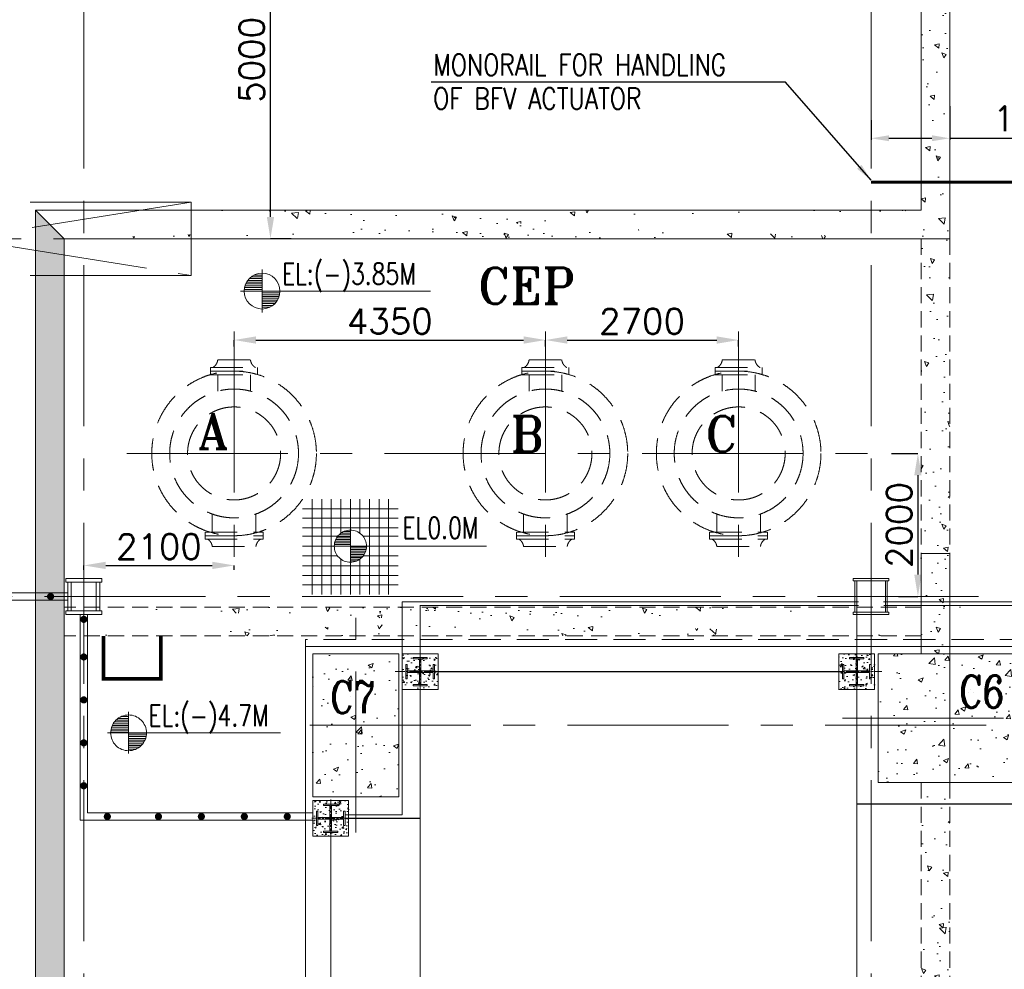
# Model space of a CAD drawing. Header units: inches. Extents: x 0 to 1545919, y 0 to 23143738.
# Tile 197 of 197: x 209394 to 223152, y 153927 to 167200. Entities that reach past the tile are written whole.
import ezdxf

# ---------------------------------------------------------------- set-up
doc = ezdxf.new("R2010")
doc.units = ezdxf.units.IN
doc.header["$LTSCALE"] = 1800
doc.header["$MEASUREMENT"] = 0
for name, pattern in [('CENTER', [2, 1.25, -0.25, 0.25, -0.25]), ('CENTER2', [1.125, 0.75, -0.125, 0.125, -0.125]), ('HIDDEN', [0.375, 0.25, -0.125]), ('HIDDEN2', [0.1875, 0.125, -0.0625])]:
    doc.linetypes.add(name, pattern=pattern)
doc.layers.get('0').update_dxf_attribs({"color": 253, "lineweight": 5})
doc.layers.get('Defpoints').update_dxf_attribs({"lineweight": 18})
for name, color, linetype, lineweight in [('AUX COL', 1, 'Continuous', 18), ('CEN', 8, 'CENTER', 18), ('COL', 1, 'Continuous', 18), ('CONCRETE', 145, 'Continuous', 18), ('DIM', 4, 'Continuous', 18), ('EQUIP', 8, 'HIDDEN', 9), ('GRID', 251, 'CENTER', 18), ('HATCH', 9, 'Continuous', 18), ('HATCH-1', 252, 'Continuous', 9), ('STEEL', 231, 'Continuous', 18), ('TEXT', 3, 'Continuous', 18), ('TGRAFT', 7, 'Continuous', 18)]:
    doc.layers.add(name, color=color, linetype=linetype, lineweight=lineweight)
doc.styles.add('ITALICC', font='italicc')
doc.styles.add('ROMANC', font='ROMANC.SHX')
doc.styles.add('ROMANS', font='romans.shx')
doc.styles.add('ROMANT', font='romant')
doc.styles.add('S1', font='ROMANS1.shx', dxfattribs={"width": 0.9, "height": 250})
doc.styles.get("Standard").update_dxf_attribs({"font": 'arial.ttf'})
doc.linetypes.add('FENCELINE1', pattern='A,0.25,-0.1,[133,ltypeshp.shx,S=0.1,R=0,X=-0.1,Y=0],-0.1,1', length=1.45)
doc.dimstyles.new('MAIN', dxfattribs={"dimtxt": 350, "dimasz": 250, "dimexe": 20, "dimexo": 20, "dimgap": 100, "dimtad": 1, "dimdec": 0, "dimzin": 0, "dimdsep": 46, "dimtxsty": 'ROMANS', "dimcen": 0.09, "dimclrd": 256, "dimclre": 9, "dimclrt": 256, "dimadec": 0, "dimazin": 0, "dimtfac": 1, "dimtdec": 0, "dimtofl": 0, "dimtmove": 0, "dimatfit": 3, "dimfxl": 0.18, "dimtolj": 1, "dimtzin": 0, "dimarcsym": 0})
doc.dimstyles.new('USER175', dxfattribs={"dimscale": 175, "dimtxt": 2, "dimasz": 1.75, "dimexe": 0, "dimexo": 0, "dimgap": 0.5, "dimtad": 1, "dimdec": 0, "dimzin": 0, "dimdsep": 46, "dimtxsty": 'ROMANS', "dimcen": 0, "dimclrd": 4, "dimclre": 4, "dimclrt": 4, "dimadec": 0, "dimazin": 0, "dimtfac": 0.09, "dimtdec": 0, "dimtix": 1, "dimtofl": 0, "dimtmove": 0, "dimatfit": 3, "dimfxl": 1, "dimtolj": 1, "dimtzin": 0, "dimarcsym": 0})

# ---------------------------------------------------------------- blocks, each defined once
blk = doc.blocks.new('AUX COLUMNS')
at = {"color": 2, "linetype": 'CENTER2', "ltscale": 0.15}
for p, q in [((-184038, 66165), (-184038, 65665)), ((-173038, 65665), (-173038, 66165)), ((-183813, 65915), (-184263, 65915)), ((-172813, 65915), (-173263, 65915))]:
    blk.add_line(p, q, dxfattribs=at)
at = {"layer": 'AUX COL'}
for p, q in [((-184263, 65715), (-184263, 66115)), ((-184213, 65715), (-184213, 66115)), ((-183863, 65715), (-183863, 66115)), ((-183813, 65715), (-183813, 66115)), ((-173263, 65697), (-173263, 66133)), ((-173238, 65697), (-173238, 66133)), ((-172838, 65697), (-172838, 66133)), ((-172813, 65697), (-172813, 66133))]:
    blk.add_line(p, q, dxfattribs=at)
for points in [[(-184288, 66165), (-183788, 66165), (-183788, 66115), (-184288, 66115)], [(-173288, 66165), (-172788, 66165), (-172788, 66133), (-173288, 66133)], [(-184288, 65715), (-183788, 65715), (-183788, 65665), (-184288, 65665)], [(-173288, 65697), (-172788, 65697), (-172788, 65665), (-173288, 65665)]]:
    blk.add_lwpolyline(points, close=True, dxfattribs=at)
at = {"layer": 'GRID'}
blk.add_line((-171538, 65915), (-242038, 65915), dxfattribs=at)
blk = doc.blocks.new('*D768')
at = {"layer": 'Defpoints', "color": 0, "transparency": 16777216}
for p in [(212898, 169137), (213188, 169137), (213188, 164137)]:
    blk.add_point(p, dxfattribs=at)
at = {"layer": 'DIM', "color": 4, "lineweight": -2, "transparency": 16777216}
for p, q in [((213188, 169137), (212898, 169137)), ((212898, 164443), (212898, 168831)), ((213188, 164137), (212898, 164137))]:
    blk.add_line(p, q, dxfattribs=at)
at = {"layer": 'DIM', "color": 4, "transparency": 16777216}
for points in [[(212847, 168831), (212949, 168831), (212898, 169137)], [(212847, 164443), (212949, 164443), (212898, 164137)]]:
    blk.add_solid(points, dxfattribs=at)
at = {"layer": 'DIM', "color": 4, "transparency": 16777216, "insert": (212636, 166637), "char_height": 350, "attachment_point": 5, "rotation": 90, "style": 'ROMANS'}
blk.add_mtext('\\A1;5000', dxfattribs=at)
blk = doc.blocks.new('CL')
at = {"style": 'ITALICC'}
for s, p in [('C', (-29, -4)), ('L', (-16, -93))]:
    blk.add_text(s, height=150, dxfattribs=at).set_placement(p)
blk = doc.blocks.new('DRAIN COOLER')
at = {"layer": 'CONCRETE'}
h = blk.add_hatch(dxfattribs=at)
h.set_pattern_fill('AR-CONC', color=256, scale=25, style=0)
h.set_pattern_definition([(50, (4930.19, 35423.2), (179.31505, -15.68803), [18.75, -206.25]), (355, (4930.19, 35423.2), (-34.68783, 188.04803), [15, -165]), (100.4514, (4945.13, 35421.89), (144.62735, 172.3599), [15.93505, -175.28553]), (46.1842, (4930.2, 35473.2), (266.81026, -41.37975), [28.125, -309.375]), (96.6356, (4952.42, 35469.75), (233.6657, 243.5295), [23.9026, -262.92825]), (351.1842, (4930.2, 35473.2), (233.6655, 243.52965), [22.5, -247.5]), (21, (4955.19, 35460.7), (149.22676, -100.65472), [18.75, -206.25]), (326, (4955.19, 35460.7), (60.82883, 181.2875), [15, -165]), (71.4514, (4967.63, 35452.3), (210.05566, 80.63262), [15.93505, -175.28553]), (37.5, (4930.19, 35423.195), (3.039964, 83.223463), [0, -163, 0, -167.5, 0, -165.625]), (7.5, (4930.19, 35423.195), (65.76738, 98.60293), [0, -95.5, 0, -159.25, 0, -63.125]), (327.5, (4874.44, 35423.195), (133.45561, -5.63872), [0, -62.5, 0, -195, 0, -258.75]), (317.5, (4849.44, 35423.2), (145.79654, 25.02625), [0, -81.25, 0, -129.5, 0, -183.75])])
h.paths.add_polyline_path([(78752, 80428), (78752, 79628), (79102, 79628), (79102, 80428)])
h.paths.add_polyline_path([(78852, 80378), (78852, 79678), (79002, 79678), (79002, 80378)], flags=16)
h = blk.add_hatch(dxfattribs=at)
h.set_pattern_fill('AR-CONC', color=256, scale=25, style=0)
h.set_pattern_definition([(50, (9680.19, 35423.2), (179.31505, -15.68803), [18.75, -206.25]), (355, (9680.19, 35423.2), (-34.68783, 188.04803), [15, -165]), (100.4514, (9695.13, 35421.89), (144.62735, 172.3599), [15.93505, -175.28553]), (46.1842, (9680.2, 35473.2), (266.81026, -41.37975), [28.125, -309.375]), (96.6356, (9702.42, 35469.75), (233.6657, 243.5295), [23.9026, -262.92825]), (351.1842, (9680.2, 35473.2), (233.6655, 243.52965), [22.5, -247.5]), (21, (9705.19, 35460.7), (149.22676, -100.65472), [18.75, -206.25]), (326, (9705.19, 35460.7), (60.82883, 181.2875), [15, -165]), (71.4514, (9717.63, 35452.3), (210.05566, 80.63262), [15.93505, -175.28553]), (37.5, (9680.19, 35423.195), (3.039964, 83.223463), [0, -163, 0, -167.5, 0, -165.625]), (7.5, (9680.19, 35423.195), (65.76738, 98.60293), [0, -95.5, 0, -159.25, 0, -63.125]), (327.5, (9624.44, 35423.195), (133.45561, -5.63872), [0, -62.5, 0, -195, 0, -258.75]), (317.5, (9599.44, 35423.2), (145.79654, 25.02625), [0, -81.25, 0, -129.5, 0, -183.75])])
h.paths.add_polyline_path([(83502, 80428), (83502, 79628), (83852, 79628), (83852, 80428)])
h.paths.add_polyline_path([(83602, 80378), (83602, 79678), (83752, 79678), (83752, 80378)], flags=16)
at = {"color": 9, "linetype": 'CENTER'}
for p, q in [((92147, 80540), (85747, 80540)), ((85747, 80540), (92147, 79516)), ((92147, 80540), (85747, 79516)), ((92147, 79516), (92147, 80540)), ((92147, 79516), (85747, 79516))]:
    blk.add_line(p, q, dxfattribs=at)
at = {"layer": 'CEN'}
for p, q in [((78927, 80428), (78927, 79628)), ((83677, 80428), (83677, 79628)), ((77573, 80335), (77573, 79720)), ((78452, 80335), (78452, 79720)), ((78927, 80335), (78927, 79720)), ((83677, 80335), (83677, 79720)), ((85027, 80335), (85027, 79720)), ((84162, 80206), (84162, 79834)), ((76723, 80028), (92175, 80028))]:
    blk.add_line(p, q, dxfattribs=at)
at = {"layer": 'CONCRETE'}
for points in [[(78752, 80428), (78752, 79628), (79102, 79628), (79102, 80428)], [(78852, 80378), (78852, 79678), (79002, 79678), (79002, 80378)], [(83502, 80428), (83502, 79628), (83852, 79628), (83852, 80428)], [(83602, 80378), (83602, 79678), (83752, 79678), (83752, 80378)]]:
    blk.add_lwpolyline(points, close=True, dxfattribs=at)
at = {"layer": 'EQUIP'}
for p, q in [((77078, 80540), (85522, 80540)), ((77078, 79516), (85522, 79516))]:
    blk.add_line(p, q, dxfattribs=at)
for points in [[(76853, 80621), (76953, 80621), (76953, 79435), (76853, 79435)], [(76978, 80621), (77078, 80621), (77078, 79435), (76978, 79435)], [(85522, 80621), (85622, 80621), (85622, 79435), (85522, 79435)], [(85647, 79435), (85747, 79435), (85747, 80621), (85647, 80621)], [(77909, 80540), (78009, 80540), (78009, 79516), (77909, 79516)], [(84512, 80540), (84612, 80540), (84612, 79516), (84512, 79516)]]:
    blk.add_lwpolyline(points, close=True, dxfattribs=at)
at = {"layer": 'EQUIP', "linetype": 'HIDDEN2'}
for centre, radius in [((77573, 80028), 228), ((84162, 80028), 136)]:
    blk.add_circle(centre, radius, dxfattribs=at)
at = {"layer": 'EQUIP'}
for centre, radius in [((85027, 80028), 228), ((78452, 80028), 136)]:
    blk.add_circle(centre, radius, dxfattribs=at)
at = {"layer": 'TEXT', "xscale": 1.199999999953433, "yscale": 1.199999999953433, "zscale": 1.199999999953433}
blk.add_blockref('CL', (80921, 80055), dxfattribs=at)
at = {"layer": 'TEXT'}
for s, height, style, width, p in [('S2', 200, 'ROMANS', 0.9, (78273, 80285)), ('T1', 200, 'ROMANS', 0.9, (77177, 80234)), ('S1', 200, 'ROMANS', 0.9, (84150, 80265)), ('SS', 200, 'ROMANS', 0.9, (79148, 80085)), ('EL:1.7M', 250, 'ROMANT', 0.8, (81193, 80094)), ('FS', 200, 'ROMANS', 0.9, (83098, 80085)), ('DRAIN COOLER', 250, 'ROMANT', 0.8, (80970, 79637)), ('T2', 200, 'ROMANS', 0.9, (85133, 79591))]:
    blk.add_text(s, height=height, dxfattribs=dict(at, style=style, width=width)).set_placement(p)
blk = doc.blocks.new('*D1068')
at = {"layer": 'Defpoints', "color": 0, "transparency": 16777216}
for p in [(212390, 162632), (216740, 162722), (216740, 162632)]:
    blk.add_point(p, dxfattribs=at)
at = {"layer": 'DIM', "color": 4, "lineweight": -2, "transparency": 16777216}
for p, q in [((212390, 162632), (212390, 162722)), ((212696, 162722), (216434, 162722)), ((216740, 162632), (216740, 162722))]:
    blk.add_line(p, q, dxfattribs=at)
at = {"layer": 'DIM', "color": 4, "transparency": 16777216}
for points in [[(212696, 162773), (212696, 162671), (212390, 162722)], [(216434, 162773), (216434, 162671), (216740, 162722)]]:
    blk.add_solid(points, dxfattribs=at)
at = {"layer": 'DIM', "color": 4, "transparency": 16777216, "insert": (214565, 162985), "char_height": 350, "attachment_point": 5, "style": 'ROMANS'}
blk.add_mtext('\\A1;4350', dxfattribs=at)
blk = doc.blocks.new('*D1069')
at = {"layer": 'Defpoints', "color": 0, "transparency": 16777216}
for p in [(216740, 162632), (219440, 162722), (219440, 162632)]:
    blk.add_point(p, dxfattribs=at)
at = {"layer": 'DIM', "color": 4, "lineweight": -2, "transparency": 16777216}
for p, q in [((216740, 162632), (216740, 162722)), ((217046, 162722), (219134, 162722)), ((219440, 162632), (219440, 162722))]:
    blk.add_line(p, q, dxfattribs=at)
at = {"layer": 'DIM', "color": 4, "transparency": 16777216}
for points in [[(217046, 162773), (217046, 162671), (216740, 162722)], [(219134, 162773), (219134, 162671), (219440, 162722)]]:
    blk.add_solid(points, dxfattribs=at)
at = {"layer": 'DIM', "color": 4, "transparency": 16777216, "insert": (218090, 162985), "char_height": 350, "attachment_point": 5, "style": 'ROMANS'}
blk.add_mtext('\\A1;2700', dxfattribs=at)
blk = doc.blocks.new('*D1070')
at = {"layer": 'Defpoints', "color": 0, "transparency": 16777216}
for p in [(221577, 161137), (221674, 159137), (221945, 159137)]:
    blk.add_point(p, dxfattribs=at)
at = {"layer": 'DIM', "color": 4, "lineweight": -2, "transparency": 16777216}
for p, q in [((221577, 161137), (221945, 161137)), ((221945, 160831), (221945, 159443)), ((221674, 159137), (221945, 159137))]:
    blk.add_line(p, q, dxfattribs=at)
at = {"layer": 'DIM', "color": 4, "transparency": 16777216}
for points in [[(221894, 160831), (221996, 160831), (221945, 161137)], [(221894, 159443), (221996, 159443), (221945, 159137)]]:
    blk.add_solid(points, dxfattribs=at)
at = {"layer": 'DIM', "color": 4, "transparency": 16777216, "insert": (221683, 160137), "char_height": 350, "attachment_point": 5, "rotation": 90, "style": 'ROMANS'}
blk.add_mtext('\\A1;2000', dxfattribs=at)
blk = doc.blocks.new('LEVEL')
at = {"flags": 128}
for points in [[(-533, 658), (-533, -676)], [(-400, 658), (-400, -676)], [(-267, 658), (-267, -676)], [(-267, 658), (-267, -676)], [(-133, 658), (-133, 181)], [(0, 658), (0, -676)], [(0, 658), (0, -676)], [(133, 658), (133, 181)], [(133, 658), (133, 181)], [(267, 658), (267, -676)], [(400, 658), (400, -676)], [(533, 658), (533, -676)], [(-667, 524), (667, 524)], [(-667, 391), (667, 391)], [(-667, 258), (667, 258)], [(-667, 142), (-174, 142)], [(-158, 160), (0, 160)], [(-132, 182), (0, 182)], [(-93, 205), (0, 205)], [(0, 0), (0, 264)], [(174, 142), (667, 142)], [(-667, 0), (667, 0)], [(-265, 0), (0, 0)], [(-225, 2), (0, 2)], [(-224, 25), (0, 25)], [(-220, 47), (0, 47)], [(-214, 70), (0, 70)], [(-205, 92), (0, 92)], [(-194, 115), (0, 115)], [(-178, 137), (0, 137)], [(1900, 0), (0, 0)], [(0, 0), (0, -261)], [(-667, -133), (-181, -133)], [(225, -2), (0, -2)], [(224, -25), (0, -25)], [(220, -47), (0, -47)], [(214, -70), (0, -70)], [(205, -92), (0, -92)], [(194, -115), (0, -115)], [(178, -137), (0, -137)], [(181, -133), (667, -133)], [(-133, -181), (-133, -676)], [(158, -160), (0, -160)], [(132, -182), (0, -182)], [(93, -205), (0, -205)], [(133, -181), (133, -676)], [(133, -181), (133, -676)], [(-667, -276), (667, -276)], [(-667, -409), (667, -409)], [(-667, -542), (667, -542)]]:
    blk.add_lwpolyline(points, dxfattribs=at)
for points in [[(0, 225, 0.414246), (-225, 0)], [(225, 0, 0.414258), (0, 225)], [(-225, 0, 0.414221), (0, -225)], [(0, -225, 0.414246), (225, 0)]]:
    blk.add_lwpolyline(points, format="xyb", dxfattribs=at)
at = {"flags": 4}
blk.add_attdef('LEVEL', (839, 107), '', height=300, dxfattribs=at)
blk = doc.blocks.new('GSC PLATFORM AT EL. 2.5M')
at = {"layer": 'STEEL'}
for p, q in [((-14175, 8700), (-3625, 8700)), ((-14175, 8600), (-3625, 8600)), ((-14450, 2900), (-14450, 8400)), ((-14350, 2900), (-14350, 8400)), ((-3450, 5525), (-3450, 8400)), ((-3350, 5625), (-3350, 8400)), ((-3450, 5525), (-200, 5525)), ((-3350, 5625), (-200, 5625)), ((-14175, 2700), (-3625, 2700)), ((-3175, 2700), (0, 2700)), ((0, 2700), (0, 0)), ((-14175, 2600), (-3625, 2600)), ((-3175, 2600), (-100, 2600)), ((-100, 2600), (-100, 0))]:
    blk.add_line(p, q, dxfattribs=at)
at = {"layer": 'STEEL', "const_width": 50}
for points in [[(-14089, 8650, 1), (-14039, 8650, 1)], [(-13489, 8650, 1), (-13439, 8650, 1)], [(-12889, 8650, 1), (-12839, 8650, 1)], [(-12289, 8650, 1), (-12239, 8650, 1)], [(-11689, 8650, 1), (-11639, 8650, 1)], [(-11089, 8650, 1), (-11039, 8650, 1)], [(-10489, 8650, 1), (-10439, 8650, 1)], [(-9889, 8650, 1), (-9839, 8650, 1)], [(-9289, 8650, 1), (-9239, 8650, 1)], [(-8689, 8650, 1), (-8639, 8650, 1)], [(-8089, 8650, 1), (-8039, 8650, 1)], [(-7489, 8650, 1), (-7439, 8650, 1)], [(-6889, 8650, 1), (-6839, 8650, 1)], [(-6289, 8650, 1), (-6239, 8650, 1)], [(-5689, 8650, 1), (-5639, 8650, 1)], [(-5089, 8650, 1), (-5039, 8650, 1)], [(-4489, 8650, 1), (-4439, 8650, 1)], [(-3889, 8650, 1), (-3839, 8650, 1)], [(-14425, 8331, 1), (-14375, 8331, 1)], [(-3425, 8331, 1), (-3375, 8331, 1)], [(-14425, 7805, 1), (-14375, 7805, 1)], [(-3425, 7805, 1), (-3375, 7805, 1)], [(-14425, 7205, 1), (-14375, 7205, 1)], [(-3425, 7205, 1), (-3375, 7205, 1)], [(-14425, 6605, 1), (-14375, 6605, 1)], [(-3425, 6605, 1), (-3375, 6605, 1)], [(-14425, 6005, 1), (-14375, 6005, 1)], [(-3425, 6005, 1), (-3375, 6005, 1)], [(-3096, 5575, 1), (-3046, 5575, 1)], [(-2382, 5575, 1), (-2332, 5575, 1)], [(-1782, 5575, 1), (-1732, 5575, 1)], [(-1182, 5575, 1), (-1132, 5575, 1)], [(-582, 5575, 1), (-532, 5575, 1)], [(-14425, 5405, 1), (-14375, 5405, 1)], [(-14425, 4805, 1), (-14375, 4805, 1)], [(-14425, 4205, 1), (-14375, 4205, 1)], [(-14425, 3605, 1), (-14375, 3605, 1)], [(-14425, 3005, 1), (-14375, 3005, 1)], [(-14089, 2650, 1), (-14039, 2650, 1)], [(-13489, 2650, 1), (-13439, 2650, 1)], [(-12289, 2650, 1), (-12239, 2650, 1)], [(-11689, 2650, 1), (-11639, 2650, 1)], [(-11089, 2650, 1), (-11039, 2650, 1)], [(-10489, 2650, 1), (-10439, 2650, 1)], [(-9889, 2650, 1), (-9839, 2650, 1)], [(-9289, 2650, 1), (-9239, 2650, 1)], [(-8689, 2650, 1), (-8639, 2650, 1)], [(-8089, 2650, 1), (-8039, 2650, 1)], [(-7489, 2650, 1), (-7439, 2650, 1)], [(-6889, 2650, 1), (-6839, 2650, 1)], [(-6289, 2650, 1), (-6239, 2650, 1)], [(-5689, 2650, 1), (-5639, 2650, 1)], [(-5089, 2650, 1), (-5039, 2650, 1)], [(-4489, 2650, 1), (-4439, 2650, 1)], [(-3889, 2650, 1), (-3839, 2650, 1)], [(-2982, 2650, 1), (-2932, 2650, 1)], [(-2382, 2650, 1), (-2332, 2650, 1)], [(-1782, 2650, 1), (-1732, 2650, 1)], [(-1182, 2650, 1), (-1132, 2650, 1)], [(-582, 2650, 1), (-532, 2650, 1)], [(-75, 2383, 1), (-25, 2383, 1)], [(-75, 1783, 1), (-25, 1783, 1)], [(-75, 1183, 1), (-25, 1183, 1)], [(-75, 583, 1), (-25, 583, 1)]]:
    blk.add_lwpolyline(points, format="xyb", close=True, dxfattribs=at)
blk = doc.blocks.new('A$C72CE6A6A')
at = {"layer": 'CONCRETE'}
h = blk.add_hatch(dxfattribs=at)
h.set_pattern_fill('AR-CONC', color=256, scale=100, style=0)
h.set_pattern_definition([(50, (-104139.35, -53236.1), (717.2602, -62.752), [75, -825]), (355, (-104139.35, -53236.1), (-138.7513, 752.192), [60, -660]), (100.4514, (-104079.6, -53241.36), (578.5094, 689.4395), [63.74, -701.142]), (46.1842, (-104139.35, -53036.1), (1067.241, -165.519), [112.5, -1237.5]), (96.6356, (-104050.4, -53049.9), (934.663, 974.118), [95.61, -1051.713]), (351.1842, (-104139.3, -53036.1), (934.662, 974.119), [90, -990]), (21, (-104039.35, -53086.1), (596.907, -402.619), [75, -825]), (326, (-104039.35, -53086.1), (243.3153, 725.15), [60, -660]), (71.4514, (-103989.6, -53119.7), (840.2226, 322.5305), [63.74, -701.142]), (37.5, (-104139.35, -53236.13), (12.15986, 332.89385), [0, -652, 0, -670, 0, -662.5]), (7.5, (-104139.35, -53236.13), (263.0695, 394.4117), [0, -382, 0, -637, 0, -252.5]), (327.5, (-104362.35, -53236.13), (533.82244, -22.5549), [0, -250, 0, -780, 0, -1035]), (317.5, (-104462.35, -53236.13), (583.1862, 100.105), [0, -325, 0, -518, 0, -735])])
h.paths.add_polyline_path([(-23450, 5200), (-24050, 5200), (-24050, 4200), (-23450, 4200)])
h.paths.add_polyline_path([(-22850, 5200), (-23450, 5200), (-23450, 4200), (-22850, 4200)])
h.paths.add_polyline_path([(-22850, 4200), (-23450, 4200), (-23450, 3200), (-22850, 3200)])
h.paths.add_polyline_path([(-23450, 4200), (-24050, 4200), (-24050, 3200), (-23450, 3200)])
h.paths.add_polyline_path([(-24075, 4256), (-22958, 4256), (-22958, 4931), (-24075, 4931)], flags=9)
h = blk.add_hatch(dxfattribs=at)
h.set_pattern_fill('AR-CONC', color=256, scale=100, style=0)
h.set_pattern_definition([(50, (-102668.4, -50138.3), (717.2602, -62.752), [75, -825]), (355, (-102668.4, -50138.3), (-138.7513, 752.192), [60, -660]), (100.4514, (-102608.6, -50143.5), (578.5094, 689.4395), [63.74, -701.142]), (46.1842, (-102668.4, -49938.3), (1067.241, -165.519), [112.5, -1237.5]), (96.6356, (-102579.5, -49952.1), (934.663, 974.118), [95.61, -1051.713]), (351.1842, (-102668.4, -49938.3), (934.662, 974.119), [90, -990]), (21, (-102568.4, -49988.3), (596.907, -402.619), [75, -825]), (326, (-102568.4, -49988.3), (243.3153, 725.15), [60, -660]), (71.4514, (-102518.66, -50021.8), (840.2226, 322.5305), [63.74, -701.142]), (37.5, (-102668.4, -50138.27), (12.15986, 332.89385), [0, -652, 0, -670, 0, -662.5]), (7.5, (-102668.4, -50138.27), (263.0695, 394.4117), [0, -382, 0, -637, 0, -252.5]), (327.5, (-102891.4, -50138.27), (533.82244, -22.5549), [0, -250, 0, -780, 0, -1035]), (317.5, (-102991.4, -50138.27), (583.1862, 100.105), [0, -325, 0, -518, 0, -735])])
h.paths.add_polyline_path([(-15150, 4200), (-15547, 4200), (-16150, 4200), (-16150, 3400), (-15150, 3400)])
h.paths.add_polyline_path([(-14150, 4200), (-15150, 4200), (-15150, 3400), (-14150, 3400)])
h.paths.add_polyline_path([(-14150, 5200), (-15150, 5200), (-15150, 4200), (-14656, 4200), (-14150, 4200)])
h.paths.add_polyline_path([(-15150, 5200), (-16150, 5200), (-16150, 4200), (-15150, 4200)])
h.paths.add_polyline_path([(-15080, 4332), (-14255, 4332), (-14255, 5007), (-15080, 5007)], flags=24)
h.paths.add_polyline_path([(-15080, 4332), (-14255, 4332), (-14255, 5007), (-15080, 5007)], flags=24)
blk.add_lwpolyline([(-9950, -5400), (-7350, -8000), (16205, -8000), (16205, 8000), (-7350, 8000), (-9950, 5400), (-24150, 5400), (-24150, -5400)], close=True)
at = {"layer": 'CEN'}
for p, q in [((-23450, 2700), (-23450, 5700)), ((-15150, 3262), (-15150, 5311)), ((-16650, 4300), (-13650, 4300)), ((-24091, 4200), (-6728, 4200)), ((-24091, 4200), (-6728, 4200)), ((-14656, 4200), (-15547, 4200)), ((-14656, 4200), (-15547, 4200))]:
    blk.add_line(p, q, dxfattribs=at)
at = {"layer": 'CONCRETE'}
for points in [[(-9950, -5300), (-7350, -8000), (16205, -8000), (16205, 8000), (-7350, 8000), (-9950, 5300), (-24150, 5300), (-24150, -5300)], [(-24050, 3200), (-22850, 3200), (-22850, 5200), (-24050, 5200)], [(-16150, 3400), (-14150, 3400), (-14150, 5200), (-16150, 5200)]]:
    blk.add_lwpolyline(points, close=True, dxfattribs=at)
at = {"layer": 'TEXT', "style": 'ROMANC', "width": 0.8}
for s, p in [('C7', (-23807, 4368)), ('C6', (-15018, 4445)), ('C6', (-15018, 4445))]:
    blk.add_text(s, height=450, dxfattribs=at).set_placement(p)
blk = doc.blocks.new('CW-PIT')
at = {"layer": 'HATCH-1'}
h = blk.add_hatch(dxfattribs=at)
h.set_pattern_fill('AR-CONC', color=256, scale=100, angle=90, style=0)
h.set_pattern_definition([(140, (-1053, 0), (62.752, 717.26), [75, -825]), (85, (-1053, 0), (-752.192, -138.751), [60, -660]), (190.4514, (-1047.8, 59.8), (-689.44, 578.51), [63.74, -701.142]), (136.184, (-1253, 0), (165.52, 1067.24), [112.5, -1237.5]), (186.6356, (-1239.2, 88.9), (-974.12, 934.663), [95.61, -1051.713]), (81.184, (-1253, 0), (-974.12, 934.66), [90, -990]), (111, (-1203, 100), (402.619, 596.907), [75, -825]), (56, (-1203, 100), (-725.15, 243.315), [60, -660]), (161.4514, (-1169.45, 149.74), (-322.53, 840.223), [63.74, -701.142]), (127.5, (-1053, 0), (-332.894, 12.16), [0, -652, 0, -670, 0, -662.5]), (97.5, (-1053, 0), (-394.412, 263.0695), [0, -382, 0, -637, 0, -252.5]), (57.5, (-1053, -223), (22.555, 533.8224), [0, -250, 0, -780, 0, -1035]), (47.5, (-1053, -323), (-100.105, 583.186), [0, -325, 0, -518, 0, -735])])
h.paths.add_polyline_path([(-15150, 14900), (-15550, 14900), (-15550, 5200), (-15150, 5200)])
h = blk.add_hatch(dxfattribs=at)
h.set_pattern_fill('AR-CONC', color=256, scale=100, angle=90, style=0)
h.set_pattern_definition([(140, (-337318.76, -38353.04), (62.7521, 717.2602), [75, -825]), (85, (-337318.76, -38353.04), (-752.1921, -138.7513), [60, -660]), (190.4514, (-337313.5, -38293.3), (-689.4395, 578.5094), [63.7402, -701.1421]), (136.1842, (-337518.8, -38353), (165.519, 1067.241), [112.5, -1237.5]), (186.6356, (-337505, -38264.1), (-974.118, 934.6627), [95.6103, -1051.713]), (81.1842, (-337518.8, -38353), (-974.1186, 934.662), [90, -990]), (111, (-337468.76, -38253.04), (402.6189, 596.907), [75, -825]), (56, (-337468.76, -38253.04), (-725.15, 243.3153), [60, -660]), (161.4514, (-337435.2, -38203.3), (-322.5305, 840.2226), [63.7402, -701.1421]), (127.5, (-337318.76, -38353.04), (-332.89385, 12.15986), [0, -652, 0, -670, 0, -662.5]), (97.5, (-337318.76, -38353.04), (-394.4117, 263.06954), [0, -382, 0, -637, 0, -252.5]), (57.5, (-337318.76, -38576.04), (22.55487, 533.82244), [0, -250, 0, -780, 0, -1035]), (47.5, (-337318.76, -38676.04), (-100.105, 583.1862), [0, -325, 0, -518, 0, -735])])
h.paths.add_polyline_path([(-27925, 11400), (-27525, 11000), (-27525, -200), (-30050, -200), (-30050, -4800), (-24050, -4800), (-24050, -5200), (-30450, -5200), (-30450, 200), (-27925, 200)])
h = blk.add_hatch(dxfattribs=at)
h.set_pattern_fill('AR-CONC', color=256, scale=100, angle=90, style=0)
h.set_pattern_definition([(140, (6e-05, 200), (62.752, 717.26), [75, -825]), (85, (6e-05, 200), (-752.192, -138.751), [60, -660]), (190.4514, (5.2, 259.8), (-689.44, 578.51), [63.74, -701.142]), (136.1842, (-200, 200), (165.52, 1067.24), [112.5, -1237.5]), (186.6356, (-186.2, 288.9), (-974.118, 934.663), [95.61, -1051.713]), (81.184, (-200, 200), (-974.12, 934.66), [90, -990]), (111, (-150, 300), (402.619, 596.907), [75, -825]), (56, (-150, 300), (-725.15, 243.315), [60, -660]), (161.4514, (-116.45, 349.74), (-322.53, 840.223), [63.74, -701.142]), (127.5, (6e-05, 200), (-332.8939, 12.1599), [0, -652, 0, -670, 0, -662.5]), (97.5, (6e-05, 200), (-394.4117, 263.0695), [0, -382, 0, -637, 0, -252.5]), (57.5, (6e-05, -23), (22.5549, 533.8224), [0, -250, 0, -780, 0, -1035]), (47.5, (6e-05, -123), (-100.105, 583.186), [0, -325, 0, -518, 0, -735])])
edge = h.paths.add_edge_path()
edge.add_line((-27525, 11000), (-15550, 11000))
edge.add_line((-27925, 11400), (-15550, 11400))
h = blk.add_hatch(dxfattribs=at)
h.set_pattern_fill('AR-CONC', color=256, scale=100, angle=90, style=0)
edge = h.paths.add_edge_path()
edge.add_line((-15550, 5850), (-27525, 5850))
edge.add_line((-15550, 5450), (-27525, 5450))
h = blk.add_hatch(dxfattribs=at)
h.set_pattern_fill('AR-CONC', color=256, scale=100, angle=90, style=0)
h.set_pattern_definition([(140, (-99662.2, -133526.3), (62.7521, 717.2602), [75, -825]), (85, (-99662.2, -133526.3), (-752.192, -138.7513), [60, -660]), (190.45144, (-99656.96, -133466.5), (-689.44, 578.5088), [63.7402, -701.142]), (136.1842, (-99862.2, -133526.3), (165.5193, 1067.2413), [112.5, -1237.5]), (186.6356, (-99848.4, -133437.4), (-974.1186, 934.662), [95.61, -1051.714]), (81.1842, (-99862.2, -133526.3), (-974.1186, 934.662), [90, -990]), (111, (-99812.2, -133426.3), (402.6189, 596.907), [75, -825]), (56, (-99812.2, -133426.3), (-725.15, 243.3153), [60, -660]), (161.45144, (-99778.64, -133376.56), (-322.5312, 840.2224), [63.7402, -701.142]), (127.5, (-99662.19, -133526.3), (-332.89385, 12.15986), [0, -652, 0, -670, 0, -662.5]), (97.5, (-99662.2, -133526.3), (-394.4117, 263.0695), [0, -382, 0, -637, 0, -252.5]), (57.5, (-99662.2, -133749.3), (22.55487, 533.82244), [0, -250, 0, -780, 0, -1035]), (47.5, (-99662.2, -133849.3), (-100.105, 583.1862), [0, -325, 0, -518, 0, -735])])
h.paths.add_polyline_path([(-15550, -3400), (-15150, -3400), (-15150, 3200), (-15550, 3200)])
at = {"layer": 'CONCRETE'}
for p, q in [((-15550, 14900), (-15550, 11400)), ((-15150, 14500), (-15150, 11000)), ((-27925, 11400), (-15550, 11400)), ((-27525, 11000), (-15150, 11000)), ((-15550, 6600), (-15150, 6600)), ((-15550, 6600), (-15550, 5200)), ((-15150, 6600), (-15150, 5200)), ((-15000, 5850), (-15015, 5850)), ((-15150, 5200), (-15550, 5200))]:
    blk.add_line(p, q, dxfattribs=at)
at = {"layer": 'CONCRETE', "linetype": 'HIDDEN2'}
for p, q in [((-15550, 11000), (-15550, 6600)), ((-15150, 11000), (-15150, 6600)), ((-15550, 5850), (-27525, 5850)), ((-15550, 5450), (-27525, 5450)), ((-15550, 3400), (-15550, -3400)), ((-15550, 3400), (-15150, 3400)), ((-15150, 3400), (-15150, -3400))]:
    blk.add_line(p, q, dxfattribs=at)
at = {"layer": 'CONCRETE'}
blk.add_lwpolyline([(-27925, 11400), (-27525, 11000), (-27525, -200), (-30050, -200), (-30050, -4800), (-24050, -4800), (-24050, -5200), (-30450, -5200), (-30450, 200), (-27925, 200)], close=True, dxfattribs=at)
blk = doc.blocks.new('*D977')
at = {"layer": 'Defpoints', "color": 0, "transparency": 16777216}
for p in [(222390, 166012), (221290, 165813), (221290, 165542)]:
    blk.add_point(p, dxfattribs=at)
at = {"layer": 'DIM', "color": 9, "lineweight": -2, "transparency": 16777216}
for p, q in [((222390, 165992), (222390, 165522)), ((221290, 165793), (221290, 165522))]:
    blk.add_line(p, q, dxfattribs=at)
at = {"layer": 'DIM', "lineweight": -2, "transparency": 16777216}
for p, q in [((221540, 165542), (222140, 165542)), ((222390, 165542), (224285, 165542))]:
    blk.add_line(p, q, dxfattribs=at)
at = {"layer": 'DIM', "transparency": 16777216}
for points in [[(221540, 165584), (221540, 165501), (221290, 165542)], [(222140, 165584), (222140, 165501), (222390, 165542)]]:
    blk.add_solid(points, dxfattribs=at)
at = {"layer": 'DIM', "transparency": 16777216, "insert": (223593, 165817), "char_height": 350, "attachment_point": 5, "style": 'ROMANS'}
blk.add_mtext('\\A1;1100', dxfattribs=at)
blk = doc.blocks.new('A$C0D0A3158')
at = {"layer": 'HATCH'}
h = blk.add_hatch(dxfattribs=at)
h.set_pattern_fill('AR-CONC', color=256, scale=30, style=0)
h.paths.add_polyline_path([(250, 250), (-250, 250), (-250, -250), (250, -250)])
blk.add_lwpolyline([(-250, -250), (250, -250), (250, 250), (-250, 250)], close=True)
blk = doc.blocks.new('A$C0BA766DB')
at = {"layer": 'HATCH'}
h = blk.add_hatch(dxfattribs=at)
h.set_pattern_fill('AR-CONC', color=256, scale=30, style=0)
h.paths.add_polyline_path([(250, 250), (-250, 250), (-250, -250), (250, -250)])
blk.add_lwpolyline([(-250, -250), (250, -250), (250, 250), (-250, 250)], close=True)
blk = doc.blocks.new('A$C3D7F7A9A')
at = {"layer": 'COL'}
for points in [[(-22450, 4770), (-22450, 4770), (-22540, 4770), (-22540, 5130), (-22450, 5130), (-22450, 5150), (-22650, 5150), (-22650, 5130), (-22560, 5130), (-22560, 4770), (-22650, 4770), (-22650, 4750), (-22450, 4750)], [(-16350, 4770), (-16350, 4770), (-16440, 4770), (-16440, 5130), (-16350, 5130), (-16350, 5150), (-16550, 5150), (-16550, 5130), (-16460, 5130), (-16460, 4770), (-16550, 4770), (-16550, 4750), (-16350, 4750)], [(-23700, 2720), (-23700, 2720), (-23790, 2720), (-23790, 3080), (-23700, 3080), (-23700, 3100), (-23900, 3100), (-23900, 3080), (-23810, 3080), (-23810, 2720), (-23900, 2720), (-23900, 2700), (-23700, 2700)]]:
    blk.add_lwpolyline(points, close=True, dxfattribs=at)
for points in [[(-22560, 4960), (-22730, 4960), (-22730, 5050), (-22750, 5050), (-22750, 4850), (-22730, 4850), (-22730, 4850), (-22730, 4940), (-22560, 4940)], [(-22540, 4940), (-22370, 4940), (-22370, 4850), (-22350, 4850), (-22350, 5050), (-22370, 5050), (-22370, 4960), (-22540, 4960)], [(-16460, 4960), (-16630, 4960), (-16630, 5050), (-16650, 5050), (-16650, 4850), (-16630, 4850), (-16630, 4850), (-16630, 4940), (-16460, 4940)], [(-16440, 4940), (-16270, 4940), (-16270, 4850), (-16250, 4850), (-16250, 5050), (-16270, 5050), (-16270, 4960), (-16440, 4960)], [(-23810, 2910), (-23980, 2910), (-23980, 3000), (-24000, 3000), (-24000, 2800), (-23980, 2800), (-23980, 2800), (-23980, 2890), (-23810, 2890)], [(-23790, 2890), (-23620, 2890), (-23620, 2800), (-23600, 2800), (-23600, 3000), (-23620, 3000), (-23620, 2910), (-23790, 2910)]]:
    blk.add_lwpolyline(points, dxfattribs=at)
at = {"layer": 'STEEL', "linetype": 'FENCELINE1', "ltscale": 0.25}
for p, q in [((-22800, 5200), (-22800, 5925)), ((-22800, 5925), (-16425, 5925)), ((-16075, 5925), (-6300, 5925)), ((-22800, 2950), (-22800, 4700)), ((-23600, 2950), (-22800, 2950))]:
    blk.add_line(p, q, dxfattribs=at)
at = {"layer": 'STEEL', "const_width": 15}
for points in [[(-22550, 5150), (-22550, 5875), (-16425, 5875)], [(-16450, 5150), (-16450, 5850)], [(-16075, 5875), (-6550, 5875), (-6550, 5175)], [(-22350, 4950), (-16650, 4950)], [(-22550, 200), (-22550, 4750)], [(-16450, 200), (-16450, 4750)], [(-13850, 3100), (-16450, 3100)], [(-23600, 2900), (-22550, 2900)], [(-23800, 2700), (-23800, -2650)]]:
    blk.add_lwpolyline(points, dxfattribs=at)
at = {"layer": 'TGRAFT', "color": 8, "linetype": 'CENTER2', "lineweight": 5, "ltscale": 0.1}
for p, q in [((-22550, 5212), (-22550, 4688)), ((-16450, 5212), (-16450, 4688)), ((-22900, 4950), (-22200, 4950)), ((-16800, 4950), (-16100, 4950)), ((-23800, 3162), (-23800, 2638)), ((-23538, 2900), (-24063, 2900))]:
    blk.add_line(p, q, dxfattribs=at)
at = {"layer": 'COL'}
for name, p in [('A$C0D0A3158', (-22550, 4950)), ('A$C0D0A3158', (-16450, 4950)), ('A$C0BA766DB', (-23800, 2900))]:
    blk.add_blockref(name, p, dxfattribs=at)
blk = doc.blocks.new('*D725')
at = {"layer": 'Defpoints', "color": 0, "transparency": 16777216}
for p in [(210290, 159511), (212390, 159572), (212390, 159511)]:
    blk.add_point(p, dxfattribs=at)
at = {"layer": 'DIM', "color": 4, "lineweight": -2, "transparency": 16777216}
for p, q in [((210290, 159511), (210290, 159572)), ((210596, 159572), (212084, 159572)), ((212390, 159511), (212390, 159572))]:
    blk.add_line(p, q, dxfattribs=at)
at = {"layer": 'DIM', "color": 4, "transparency": 16777216}
for points in [[(210596, 159623), (210596, 159521), (210290, 159572)], [(212084, 159623), (212084, 159521), (212390, 159572)]]:
    blk.add_solid(points, dxfattribs=at)
at = {"layer": 'DIM', "color": 4, "transparency": 16777216, "insert": (211340, 159835), "char_height": 350, "attachment_point": 5, "style": 'ROMANS'}
blk.add_mtext('\\A1;2100', dxfattribs=at)

msp = doc.modelspace()

# ---------------------------------------------------------------- linework, layer by layer
at = {"layer": 'CEN'}
for p, q in [((212390.003, 162839.745), (212390.003, 159434.349)), ((216740.003, 162839.745), (216740.003, 159434.349)), ((219440.003, 162839.745), (219440.003, 159434.349)), ((210891.65, 161137.047), (221577.048, 161137.047))]:
    msp.add_line(p, q, dxfattribs=at)
at = {"layer": 'CONCRETE', "linetype": 'HIDDEN'}
for centre in [(212390.003, 161137.047), (216740.002, 161137.047), (219440.002, 161137.047)]:
    msp.add_circle(centre, 1150, dxfattribs=at)
at = {"layer": 'EQUIP'}
for p, q in [((212161.502, 162446.047), (212618.502, 162446.047)), ((212161.503, 162446.047), (212618.503, 162446.047)), ((216511.502, 162446.047), (216968.502, 162446.047)), ((216511.502, 162446.047), (216968.502, 162446.047)), ((219211.502, 162446.047), (219668.502, 162446.047)), ((219211.502, 162446.047), (219668.502, 162446.047)), ((212061.502, 162337.047), (212061.502, 162237.047)), ((212061.502, 162337.047), (212718.502, 162337.047)), ((212061.502, 162287.047), (212718.502, 162287.047)), ((212061.502, 162237.047), (212718.502, 162237.047)), ((212161.502, 162237.047), (212161.502, 162008.468)), ((212618.502, 162237.047), (212618.502, 162008.469)), ((212718.502, 162337.047), (212718.502, 162237.047)), ((216411.502, 162337.047), (216411.502, 162237.047)), ((216411.502, 162337.047), (217068.502, 162337.047)), ((216411.502, 162287.047), (217068.502, 162287.047)), ((216411.502, 162237.047), (217068.502, 162237.047)), ((216511.502, 162237.047), (216511.502, 162008.468)), ((216968.502, 162237.047), (216968.502, 162008.469)), ((217068.502, 162337.047), (217068.502, 162237.047)), ((219111.502, 162337.047), (219111.502, 162237.047)), ((219111.502, 162337.047), (219768.502, 162337.047)), ((219111.502, 162287.047), (219768.502, 162287.047)), ((219111.502, 162237.047), (219768.502, 162237.047)), ((219211.502, 162237.047), (219211.502, 162008.468)), ((219668.502, 162237.047), (219668.502, 162008.469)), ((219768.502, 162337.047), (219768.502, 162237.047)), ((212085.002, 160290.304), (212085.002, 160037.047)), ((212695.002, 160290.303), (212695.002, 160037.047)), ((216435.002, 160290.304), (216435.002, 160037.047)), ((217045.002, 160290.303), (217045.002, 160037.047)), ((219135.002, 160290.304), (219135.002, 160037.047)), ((219745.002, 160290.303), (219745.002, 160037.047)), ((211985.002, 160037.047), (211985.002, 159937.047)), ((211985.002, 160037.047), (212795.002, 160037.047)), ((212795.002, 160037.047), (212795.002, 159937.047)), ((216335.002, 160037.047), (216335.002, 159937.047)), ((216335.002, 160037.047), (217145.002, 160037.047)), ((217145.002, 160037.047), (217145.002, 159937.047)), ((219035.002, 160037.047), (219035.002, 159937.047)), ((219035.002, 160037.047), (219845.002, 160037.047)), ((219845.002, 160037.047), (219845.002, 159937.047)), ((211985.002, 159987.047), (212795.002, 159987.047)), ((211985.002, 159937.047), (212795.002, 159937.047)), ((216335.002, 159987.047), (217145.002, 159987.047)), ((216335.002, 159937.047), (217145.002, 159937.047)), ((219035.002, 159987.047), (219845.002, 159987.047)), ((219035.002, 159937.047), (219845.002, 159937.047)), ((212085.002, 159834.047), (212695.002, 159834.047)), ((216435.002, 159834.047), (217045.002, 159834.047)), ((219135.002, 159834.047), (219745.002, 159834.047))]:
    msp.add_line(p, q, dxfattribs=at)
for centre, radius in [((212390.003, 161137.047), 900), ((216740.002, 161137.047), 900), ((219440.002, 161137.047), 900), ((212390.003, 161137.047), 650), ((216740.003, 161137.047), 650), ((219440.003, 161137.047), 650)]:
    msp.add_circle(centre, radius, dxfattribs=at)
for centre, radius, start, end in [((212021.899, 162459.722), 140.271, 299.0072622, 354.4054206), ((212758.104, 162459.722), 140.271, 185.5945794, 240.9927378), ((216371.899, 162459.722), 140.271, 299.0072622, 354.4054206), ((217108.104, 162459.722), 140.271, 185.5945794, 240.9927378), ((219071.899, 162459.722), 140.271, 299.0072622, 354.4054206), ((219808.104, 162459.722), 140.271, 185.5945794, 240.9927378), ((211948.914, 159821.703), 136.646, 5.1830004, 57.576671), ((212831.089, 159821.703), 136.646, 122.423329, 174.8169996), ((216298.914, 159821.703), 136.646, 5.1830004, 57.576671), ((217181.089, 159821.703), 136.646, 122.423329, 174.8169996), ((218998.914, 159821.703), 136.646, 5.1830004, 57.576671), ((219881.089, 159821.703), 136.646, 122.423329, 174.8169996)]:
    msp.add_arc(centre, radius, start, end, dxfattribs=at)
at = {"layer": 'GRID'}
for p, q in [((210290.003, 121918.052), (210290.003, 185637.047)), ((221290.003, 121918.052), (221290.003, 185637.047))]:
    msp.add_line(p, q, dxfattribs=at)
at = {"layer": 'STEEL'}
for points, const_width in [([(221290.003, 164928.439), (232290.003, 164928.439)], 40), ([(210565.003, 158587.047), (210565.003, 157987.047), (211365.003, 157987.047), (211365.003, 158587.047)], 50)]:
    msp.add_lwpolyline(points, dxfattribs=dict(at, const_width=const_width))
at = {"layer": 'TEXT'}
for p, q in [((212780.674, 163705.658), (212780.674, 163105.658)), ((212480.674, 163405.658), (215135.674, 163405.658))]:
    msp.add_line(p, q, dxfattribs=at)
at = {"layer": 'TEXT', "flags": 128}
for points in [[(212602.138, 163580.658), (212780.674, 163580.658)], [(212630.674, 163605.658), (212780.674, 163605.658)], [(212671.701, 163630.658), (212780.674, 163630.658)], [(212535.725, 163455.658), (212780.674, 163455.658)], [(212542.189, 163480.658), (212780.674, 163480.658)], [(212551.545, 163505.658), (212780.674, 163505.658)], [(212564.167, 163530.658), (212780.674, 163530.658)], [(212580.674, 163555.658), (212780.674, 163555.658)], [(212531.927, 163430.658), (212780.674, 163430.658)], [(213029.421, 163380.658), (212780.674, 163380.658)], [(213025.623, 163355.658), (212780.674, 163355.658)], [(213019.158, 163330.658), (212780.674, 163330.658)], [(213009.802, 163305.658), (212780.674, 163305.658)], [(212997.18, 163280.658), (212780.674, 163280.658)], [(212980.674, 163255.658), (212780.674, 163255.658)], [(212959.209, 163230.658), (212780.674, 163230.658)], [(212930.674, 163205.658), (212780.674, 163205.658)], [(212889.646, 163180.658), (212780.674, 163180.658)], [(210739.159, 157409.256), (210915.259, 157409.256)], [(210768.559, 157434.256), (210915.259, 157434.256)], [(210811.459, 157459.256), (210915.259, 157459.256)], [(210915.259, 157231.756), (210915.259, 157525.356)], [(210666.759, 157259.256), (210915.259, 157259.256)], [(210670.859, 157284.256), (210915.259, 157284.256)], [(210677.559, 157309.256), (210915.259, 157309.256)], [(210687.259, 157334.256), (210915.259, 157334.256)], [(210700.159, 157359.256), (210915.259, 157359.256)], [(210717.159, 157384.256), (210915.259, 157384.256)], [(210620.359, 157231.756), (210915.259, 157231.756)], [(210665.259, 157234.256), (210915.259, 157234.256)], [(213037.949, 157231.756), (210915.259, 157231.756)], [(210915.259, 157231.756), (210915.259, 156941.456)], [(211165.259, 157229.356), (210915.259, 157229.356)], [(211163.759, 157204.356), (210915.259, 157204.356)], [(211159.759, 157179.356), (210915.259, 157179.356)], [(211152.959, 157154.356), (210915.259, 157154.356)], [(211143.359, 157129.356), (210915.259, 157129.356)], [(211130.359, 157104.356), (210915.259, 157104.356)], [(211113.459, 157079.356), (210915.259, 157079.356)], [(211091.359, 157054.356), (210915.259, 157054.356)], [(211061.959, 157029.356), (210915.259, 157029.356)], [(211019.059, 157004.356), (210915.259, 157004.356)]]:
    msp.add_lwpolyline(points, dxfattribs=at)
for points in [[(210915.259, 157481.756, 0.414246), (210665.259, 157231.756)], [(211165.259, 157231.756, 0.414258), (210915.259, 157481.756)], [(210665.259, 157231.756, 0.414221), (210915.259, 156981.756)], [(210915.259, 156981.756, 0.414246), (211165.259, 157231.756)]]:
    msp.add_lwpolyline(points, format="xyb", dxfattribs=at)
at = {"layer": 'TEXT'}
msp.add_circle((212780.674, 163405.658), 250, dxfattribs=at)

# ---------------------------------------------------------------- block references
at = {"linetype": 'HIDDEN'}
msp.add_blockref('CW-PIT', (237540.003, 153137.047), dxfattribs=at)
at = {"layer": 'AUX COL'}
msp.add_blockref('AUX COLUMNS', (394327.812, 93222.023), dxfattribs=at)
at = {"layer": 'EQUIP'}
for name, p in [('DRAIN COOLER', (119642.787, 84109.421)), ('A$C72CE6A6A', (237540.003, 153137.047))]:
    msp.add_blockref(name, p, dxfattribs=at)
at = {"layer": 'STEEL'}
ref = msp.add_blockref('LEVEL', (214015.041, 159840.488), dxfattribs=at)
ref.add_attrib('LEVEL', 'EL0.0M', (214742.546, 159947.559), dxfattribs={"layer": '0', "color": 3, "height": 300, "style": 'ROMANS', "width": 0.75, "flags": 4})
for name, p in [('GSC PLATFORM AT EL. 2.5M', (213690.003, 150487.047)), ('A$C3D7F7A9A', (237540.003, 153137.047))]:
    msp.add_blockref(name, p, dxfattribs=at)

# ---------------------------------------------------------------- texts
at = {"layer": 'TEXT'}
for s, style, width, p in [('MONORAIL FOR HANDLING', 'S1', 0.8, (215170.876, 166417.663)), ('OF BFV ACTUATOR', 'S1', 0.8, (215170.876, 165947.644)), ('EL:(-)3.85M', 'ROMANS', 0.75, (213059.008, 163497.158)), ('EL:(-)4.7M', 'ROMANS', 0.75, (211193.593, 157323.256))]:
    msp.add_text(s, height=300, dxfattribs=dict(at, style=style, width=width)).set_placement(p)
at = {"layer": 'TEXT', "color": 3, "style": 'ROMANT'}
for s, p in [('CEP', (215795.669, 163229.839)), ('A', (211883.469, 161201.957)), ('B', (216249.028, 161160.136)), ('C', (218973.953, 161159.951))]:
    msp.add_text(s, height=500, dxfattribs=at).set_placement(p)

# ---------------------------------------------------------------- dimensions: what is measured, and where the dimension line sits
at = {"layer": 'DIM'}
dim = msp.add_linear_dim(base=(212898.281, 169137.047), p1=(213188.104, 164137.047), p2=(213188.104, 169137.047), angle=90, dimstyle='USER175', override={"dimtmove": 0}, dxfattribs=at)
dim.commit()
dim.dimension.update_dxf_attribs({"geometry": '*D768', "text_midpoint": (212635.781, 166637.047)})
dim = msp.add_linear_dim(base=(221290.003, 165542.324), p1=(222390.003, 166012.055), p2=(221290.003, 165812.687), dimstyle='MAIN', override={"dimtmove": 0}, dxfattribs=at)
dim.commit()
dim.dimension.update_dxf_attribs({"geometry": '*D977', "text_midpoint": (223592.919, 165542.324), "dimtype": 160})
for base, p1, p2, picture, middle in [((216740.003, 162722.399), (212390.003, 162632.467), (216740.003, 162632.467), '*D1068', (214565.003, 162984.899)), ((219440.003, 162722.399), (216740.003, 162632.467), (219440.003, 162632.467), '*D1069', (218090.003, 162984.899)), ((212390.003, 159572.225), (210290.003, 159510.619), (212390.003, 159510.619), '*D725', (211340.003, 159834.725))]:
    dim = msp.add_linear_dim(base=base, p1=p1, p2=p2, dimstyle='USER175', dxfattribs=at)
    dim.commit()
    dim.dimension.update_dxf_attribs({"geometry": picture, "text_midpoint": middle})
dim = msp.add_linear_dim(base=(221945.187, 159137.047), p1=(221577.048, 161137.047), p2=(221674.256, 159137.047), angle=90, dimstyle='USER175', dxfattribs=at)
dim.commit()
dim.dimension.update_dxf_attribs({"geometry": '*D1070', "text_midpoint": (221682.687, 160137.047)})

# ---------------------------------------------------------------- leaders
msp.add_leader([(221290.003, 164954.743), (220093.924, 166325.945), (215141.571, 166325.945)], dimstyle='MAIN', dxfattribs=at)

doc.saveas('drawing.dxf')
